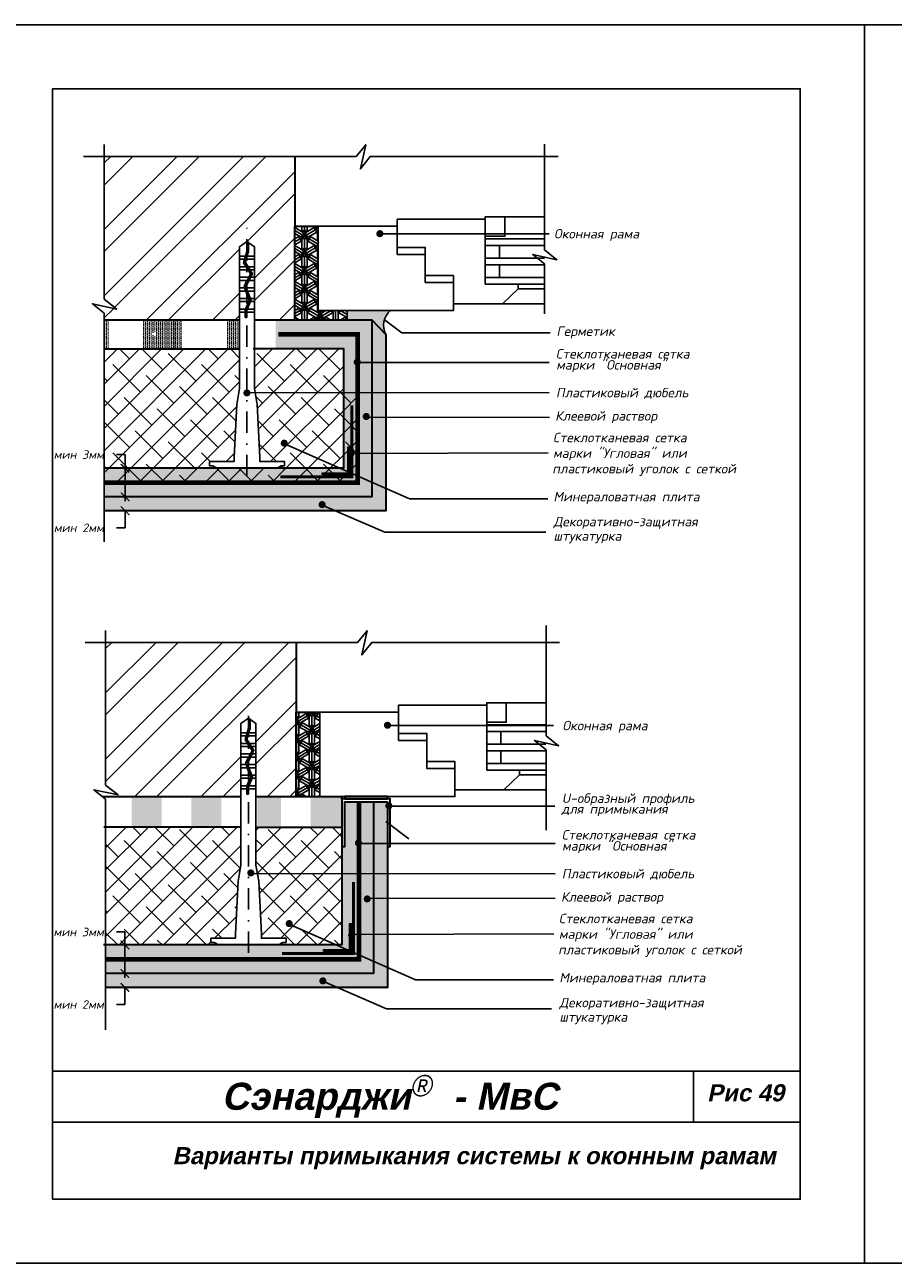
# Model space of a CAD drawing. Header units: inches. Extents: x 47 to 4151, y -1120 to 1902.
# Tile 39 of 93: x 1745 to 1949, y 275 to 565. Entities that reach past the tile are written whole.
import ezdxf

# ---------------------------------------------------------------- set-up
doc = ezdxf.new("R2010")
doc.units = ezdxf.units.IN
doc.header["$LTSCALE"] = 10
doc.header["$MEASUREMENT"] = 0
doc.linetypes.add('DASHDOT', pattern=[1, 0.5, -0.25, 0, -0.25])
doc.linetypes.add('HIDDEN', pattern=[0.375, 0.25, -0.125])
doc.layers.add('dim', color=160, linetype='Continuous', lineweight=15)
doc.layers.add('Layer1', color=108, linetype='Continuous', lineweight=30)
for name, color, linetype in [('DUBEL', 142, 'Continuous'), ('hatch', 240, 'Continuous'), ('ndp', 242, 'Continuous'), ('ramka', 248, 'Continuous'), ('wind', 82, 'Continuous')]:
    doc.layers.add(name, color=color, linetype=linetype)
doc.layers.add('list', color=5, linetype='Continuous', plot=False)
doc.styles.add('ndp', font='ARIALBD.TTF', dxfattribs={"oblique": 12})
doc.styles.add('style2', font='romans.shx', dxfattribs={"oblique": 12})
doc.dimstyles.new('1', dxfattribs={"dimtxt": 2, "dimasz": 2, "dimexe": 1, "dimexo": 0.7, "dimgap": 2, "dimtad": 0, "dimtih": 1, "dimtoh": 1, "dimdec": 4, "dimzin": 0, "dimdsep": 46, "dimtxsty": 'style2', "dimblk": 'ARCHTICK', "dimcen": 1.5, "dimdle": 1, "dimadec": 0, "dimazin": 0, "dimtfac": 1, "dimtdec": 4, "dimtofl": 0, "dimtmove": 0, "dimatfit": 2, "dimldrblk": 'DOTSMALL', "dimfxl": 1, "dimtolj": 1, "dimtzin": 0, "dimarcsym": 0})
pattern_1 = [(45, (1474.359, 336.016), (-7.77663, 7.77663), []), (45, (1479.543, 336.016), (-7.77663, 7.77663), [])]
pattern_2 = [(45, (1474.359, 336.0162), (-2.59221, 2.59221), []), (135, (1474.359, 336.0162), (-7.776626, 2.59221), [9.16484, -5.4989])]

# ---------------------------------------------------------------- blocks, each defined once
blk = doc.blocks.new('_ArchTick')
at = {"layer": 'DUBEL', "color": 0, "const_width": 0.15}
blk.add_lwpolyline([(-0.5, -0.5), (0.5, 0.5)], dxfattribs=at)
blk = doc.blocks.new('*D214')
at = {"layer": 'Defpoints', "color": 0}
for p in [(1768.83, 460.76), (1769.94, 460.76), (1770.49, 454.07)]:
    blk.add_point(p, dxfattribs=at)
at = {"layer": 'dim', "color": 0, "lineweight": -2}
for p, q in [((1766.83, 463.96), (1768.83, 463.96)), ((1768.83, 463.96), (1768.83, 460.76)), ((1768.83, 453.07), (1768.83, 461.76)), ((1769.24, 460.76), (1767.83, 460.76)), ((1769.79, 454.07), (1767.83, 454.07))]:
    blk.add_line(p, q, dxfattribs=at)
at = {"layer": 'dim', "color": 0, "lineweight": -2, "xscale": 2, "yscale": 2, "zscale": 2}
for p, rotation in [((1768.83, 460.76), 90), ((1768.83, 454.07), 270)]:
    blk.add_blockref('_ArchTick', p, dxfattribs=dict(at, rotation=rotation))
at = {"layer": 'dim', "color": 0, "insert": (1758.01, 463.96), "char_height": 2, "attachment_point": 5, "style": 'style2'}
blk.add_mtext('\\A1;{\\fRomanS|b0|i0|c204|p2;мин 3мм}', dxfattribs=at)
blk = doc.blocks.new('_DotSmall')
at = {"layer": 'DUBEL', "color": 0, "const_width": 0.5}
blk.add_lwpolyline([(-0.0625, 0, 1), (0.0625, 0, 1)], format="xyb", close=True, dxfattribs=at)
blk = doc.blocks.new('*D215')
at = {"layer": 'Defpoints', "color": 0}
for p in [(1770.49, 454.07), (1768.83, 450.81), (1770.6, 450.81)]:
    blk.add_point(p, dxfattribs=at)
at = {"layer": 'dim', "color": 0, "lineweight": -2}
for p, q in [((1768.83, 454.07), (1768.83, 456.07)), ((1769.79, 454.07), (1767.83, 454.07)), ((1769.9, 450.81), (1767.83, 450.81)), ((1768.83, 450.81), (1768.83, 446.81)), ((1768.83, 446.81), (1766.83, 446.81))]:
    blk.add_line(p, q, dxfattribs=at)
at = {"layer": 'dim', "color": 0, "lineweight": -2, "xscale": 2, "yscale": 2, "zscale": 2}
for p, rotation in [((1768.83, 454.07), 270), ((1768.83, 450.81), 90)]:
    blk.add_blockref('_ArchTick', p, dxfattribs=dict(at, rotation=rotation))
at = {"layer": 'dim', "color": 0, "insert": (1758.01, 446.81), "char_height": 2, "attachment_point": 5, "style": 'style2'}
blk.add_mtext('\\A1;{\\fRomanS|b0|i0|c204|p2;мин 2мм}', dxfattribs=at)
blk = doc.blocks.new('*D216')
at = {"layer": 'Defpoints', "color": 0}
for p in [(1768.79, 349.15), (1769.89, 349.15), (1770.44, 342.45)]:
    blk.add_point(p, dxfattribs=at)
at = {"layer": 'dim', "color": 0, "lineweight": -2}
for p, q in [((1766.79, 352.17), (1768.79, 352.17)), ((1768.79, 352.17), (1768.79, 349.15)), ((1769.19, 349.15), (1767.79, 349.15)), ((1768.79, 341.45), (1768.79, 350.15)), ((1769.74, 342.45), (1767.79, 342.45))]:
    blk.add_line(p, q, dxfattribs=at)
at = {"layer": 'dim', "color": 0, "lineweight": -2, "xscale": 2, "yscale": 2, "zscale": 2}
for p, rotation in [((1768.79, 349.15), 90), ((1768.79, 342.45), 270)]:
    blk.add_blockref('_ArchTick', p, dxfattribs=dict(at, rotation=rotation))
at = {"layer": 'dim', "color": 0, "insert": (1757.97, 352.17), "char_height": 2, "attachment_point": 5, "style": 'style2'}
blk.add_mtext('\\A1;{\\fRomanS|b0|i0|c204|p2;мин 3мм}', dxfattribs=at)
blk = doc.blocks.new('*D217')
at = {"layer": 'Defpoints', "color": 0}
for p in [(1770.44, 342.45), (1768.79, 339.19), (1770.55, 339.19)]:
    blk.add_point(p, dxfattribs=at)
at = {"layer": 'dim', "color": 0, "lineweight": -2}
for p, q in [((1769.74, 342.45), (1767.79, 342.45)), ((1768.79, 342.45), (1768.79, 344.45)), ((1769.85, 339.19), (1767.79, 339.19)), ((1768.79, 339.19), (1768.79, 335.19)), ((1768.79, 335.19), (1766.79, 335.19))]:
    blk.add_line(p, q, dxfattribs=at)
at = {"layer": 'dim', "color": 0, "lineweight": -2, "xscale": 2, "yscale": 2, "zscale": 2}
for p, rotation in [((1768.79, 342.45), 270), ((1768.79, 339.19), 90)]:
    blk.add_blockref('_ArchTick', p, dxfattribs=dict(at, rotation=rotation))
at = {"layer": 'dim', "color": 0, "insert": (1757.97, 335.19), "char_height": 2, "attachment_point": 5, "style": 'style2'}
blk.add_mtext('\\A1;{\\fRomanS|b0|i0|c204|p2;мин 2мм}', dxfattribs=at)

msp = doc.modelspace()

# ---------------------------------------------------------------- hatches: boundary and pattern name
at = {"layer": 'hatch'}
h = msp.add_hatch(dxfattribs=at)
h.set_pattern_fill('ANSI32', color=256, scale=29.327494, style=0)
h.set_pattern_definition(pattern_1)
h.paths.add_polyline_path([(1795.598519, 495.498406), (1795.598519, 497.2973), (1795.598519, 498.032571), (1795.598519, 499.776335), (1795.598519, 500.511605), (1795.598519, 502.25537), (1795.598519, 502.99064), (1795.598519, 504.734404), (1795.598519, 505.469674), (1795.598519, 507.213439), (1795.598519, 507.948709), (1795.598519, 509.692473), (1795.598519, 510.427744), (1795.598519, 512.623252), (1797.356292, 513.890222), (1797.729418, 513.62128), (1799.114065, 512.623252), (1799.114065, 510.427744), (1799.114065, 507.948709), (1799.114065, 507.213439), (1799.114065, 505.469674), (1799.114065, 504.734404), (1799.114065, 502.25537), (1799.114065, 500.511605), (1799.114065, 498.032571), (1799.114065, 497.2973), (1799.114065, 495.498406), (1808.518285, 495.498406), (1808.518285, 517.435928), (1808.518285, 533.792236), (1763.918927, 533.792236), (1763.918927, 500.368662), (1766.857915, 498.052391), (1761.195395, 499.290538), (1763.918927, 497.052351), (1763.918927, 495.498406)])
h = msp.add_hatch(dxfattribs=at)
h.set_pattern_fill('ESCHER', color=256, scale=3.5, angle=-90, style=0)
h.set_pattern_definition([(330, (2236.3823, 1495.7876), (-9e-10, 4.2), [3.85, -0.35]), (90, (2236.3823, 1495.7876), (-3.637307, -2.1), [3.85, -0.35]), (210, (2236.3823, 1495.7876), (-9e-10, -4.2), [3.85, -0.35]), (330, (2236.3823, 1495.4376), (-9e-10, 4.2), [0.7, -3.5]), (210, (2236.3823, 1495.4376), (-9e-10, -4.2), [0.7, -3.5]), (330, (2236.6854, 1495.9626), (-9e-10, 4.2), [0.7, -3.5]), (90, (2236.6854, 1495.9626), (-3.637307, -2.1), [0.7, -3.5]), (210, (2236.0792, 1495.9626), (-9e-10, -4.2), [0.7, -3.5]), (90, (2236.0792, 1495.9626), (-3.637307, -2.1), [0.7, -3.5]), (330, (2236.3823, 1497.1876), (-9e-10, 4.2), [0.7, -3.5]), (210, (2236.3823, 1497.1876), (-9e-10, -4.2), [0.7, -3.5]), (330, (2235.17, 1495.0876), (-9e-10, 4.2), [0.7, -3.5]), (90, (2235.17, 1495.0876), (-3.637307, -2.1), [0.7, -3.5]), (210, (2237.5948, 1495.0876), (-9e-10, -4.2), [0.7, -3.5]), (90, (2237.5948, 1495.0876), (-3.637307, -2.1), [0.7, -3.5]), (270, (2236.9886, 1495.0876), (3.637307, 2.1), [2.45, -1.75]), (270, (2235.776, 1495.0876), (3.637307, 2.1), [2.45, -1.75]), (30, (2237.2917, 1495.6126), (9e-10, 4.2), [2.45, -1.75]), (30, (2236.6854, 1496.6626), (9e-10, 4.2), [2.45, -1.75]), (150, (2236.0792, 1496.6626), (-3.637307, -2.1), [2.45, -1.75]), (150, (2235.473, 1495.6126), (-3.637307, -2.1), [2.45, -1.75])])
h.paths.add_polyline_path([(1820.798536, 495.498406), (1820.798536, 497.681119), (1814.053168, 497.681119), (1814.053168, 517.435928), (1808.518285, 517.435928), (1808.518285, 495.498406)])
msp.add_hatch(color=256, dxfattribs=at).paths.add_polyline_path([(1829.867298, 492.071089, -0.35513336), (1830.932947, 497.681119), (1820.798536, 497.681119), (1820.798536, 495.498406), (1826.606751, 495.498406)])
h = msp.add_hatch(dxfattribs=at)
h.set_pattern_fill('DOTS', color=256, scale=7, angle=-90, style=0)
h.set_pattern_definition([(270, (2236.38234, 1495.7876), (0.4375, -0.21875), [0, -0.4375])])
h.paths.add_polyline_path([(1826.606751, 454.065548), (1826.606751, 495.498406), (1804.042935, 495.498406), (1804.042935, 488.800208), (1819.908553, 488.800208), (1819.908553, 460.763746), (1797.478579, 460.763746), (1763.918927, 460.763746), (1763.918927, 454.065548)])
h.paths.add_polyline_path([(1814.995092, 459.224522), (1814.995092, 459.609328), (1821.062972, 459.609328), (1821.062972, 465.677208), (1821.447778, 465.677208), (1821.447778, 459.224522)], flags=16)
h = msp.add_hatch(dxfattribs=at)
h.set_pattern_fill('AR-CONC', color=256, scale=0.293275, angle=-90, style=0)
h.set_pattern_definition([(320, (2236.3823, 1495.7876), (-0.1840363, -2.1035444), [0.2199562, -2.4195183]), (265, (2236.3823, 1495.7876), (2.205991, 0.406923), [0.175965, -1.9356146]), (10.4514, (2236.367, 1495.6123), (2.0219534, -1.696623), [0.186934, -2.056274]), (316.1842, (2236.969, 1495.7876), (-0.485426, -3.1299506), [0.329934, -3.629277]), (6.6356, (2236.9284, 1495.5268), (2.856844, -2.7411315), [0.280401, -3.084411]), (261.1842, (2236.969, 1495.7876), (2.856846, -2.741129), [0.263947, -2.903422]), (291, (2236.8223, 1495.4943), (-1.1807803, -1.7505788), [0.2199562, -2.4195183]), (236, (2236.8223, 1495.4943), (2.1266834, -0.713583), [0.175965, -1.9356146]), (341.4514, (2236.7239, 1495.3485), (0.945901, -2.4641624), [0.186934, -2.056274]), (307.5, (2236.38234, 1495.7876), (0.97629425, -0.0356618), [0, -1.9121526, 0, -1.9649421, 0, -1.9429465]), (277.5, (2236.3823, 1495.7876), (1.1567107, -0.771517), [0, -1.1203103, 0, -1.8681614, 0, -0.7405192]), (237.5, (2236.38234, 1496.4416), (-0.0661478, -1.56556743), [0, -0.7331874, 0, -2.2875445, 0, -3.0353956]), (227.5, (2236.3823, 1496.7349), (0.2935828, -1.7103389), [0, -0.9531436, 0, -1.5191642, 0, -2.1555708])])
h.paths.add_polyline_path([(1829.867298, 492.071089), (1826.606751, 495.498406), (1826.606751, 454.065548), (1763.918927, 454.065548), (1763.918927, 450.805001), (1829.867298, 450.805001)])
at = {"layer": 'hatch', "lineweight": -2}
h = msp.add_hatch(dxfattribs=at)
h.set_pattern_fill('DOTS', color=1, scale=7, angle=90, style=0)
h.set_pattern_definition([(90, (1474.35906, 336.0162), (-0.4375, 0.21875), [0, -0.4375])])
h.paths.add_polyline_path([(1795.598519, 488.691805), (1795.598519, 495.498406), (1792.594964, 495.498406), (1792.594964, 488.691805)])
h.paths.add_polyline_path([(1782.188407, 488.691805), (1782.188407, 495.498406), (1773.016528, 495.498406), (1773.016528, 488.691805), (1775.828373, 488.691805), (1775.828373, 491.889474, -0.119468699), (1775.638304, 491.843402, -1), (1775.638304, 492.6736, -0.7865617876), (1775.828373, 491.889474), (1775.828373, 488.691805)])
h.paths.add_polyline_path([(1765.097002, 488.691805), (1765.097002, 495.498406), (1763.918927, 495.498406), (1763.918927, 488.691805)])
at = {"layer": 'hatch'}
h = msp.add_hatch(dxfattribs=at)
h.set_pattern_fill('ANSI38', color=1, scale=29.327494, style=0)
h.set_pattern_definition(pattern_2)
h.paths.add_polyline_path([(1795.598519, 488.691805), (1763.918927, 488.691805), (1763.918927, 457.414647), (1823.257652, 457.414647), (1823.257652, 478.483299), (1819.908553, 478.485479), (1819.908553, 460.763746), (1797.478579, 460.763746), (1790.331597, 460.763746), (1789.348211, 461.357937), (1788.554055, 461.357937), (1788.554055, 462.321218), (1794.318155, 462.321218), (1794.318155, 463.393228), (1794.961068, 475.713271), (1795.598519, 479.452403)])
h = msp.add_hatch(dxfattribs=at)
h.set_pattern_fill('ANSI38', color=1, scale=29.327494, style=0)
h.set_pattern_definition(pattern_2)
h.paths.add_polyline_path([(1819.908553, 488.800208), (1799.114065, 488.800208), (1799.114065, 479.452403), (1799.276617, 478.498908), (1819.908553, 478.485479)])
h.paths.add_polyline_path([(1819.908553, 478.485479), (1799.276617, 478.498908), (1799.751516, 475.713271), (1800.394429, 463.393228), (1800.394429, 462.321218), (1806.158529, 462.321218), (1806.158529, 461.357937), (1805.364372, 461.357937), (1804.380987, 460.763746), (1819.135188, 460.763746), (1806.387733, 466.355845, -0.219409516), (1806.072087, 466.210328, -1), (1806.072087, 467.040525, -0.6401380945), (1806.387733, 466.355845), (1819.135188, 460.763746), (1819.908553, 460.763746)])
h = msp.add_hatch(dxfattribs=at)
h.set_pattern_fill('ANSI32', color=256, scale=29.327494, style=0)
h.set_pattern_definition(pattern_1)
h.paths.add_polyline_path([(1795.94175, 383.880585), (1795.94175, 385.67948), (1795.94175, 386.41475), (1795.94175, 388.158514), (1795.94175, 388.893784), (1795.94175, 390.637549), (1795.94175, 391.372819), (1795.94175, 393.116583), (1795.94175, 393.851854), (1795.94175, 395.595618), (1795.94175, 396.330888), (1795.94175, 398.074652), (1795.94175, 398.809923), (1795.94175, 401.005431), (1797.699523, 402.272401), (1798.072649, 402.003459), (1799.457296, 401.005431), (1799.457296, 398.809923), (1799.457296, 396.330888), (1799.457296, 395.595618), (1799.457296, 393.851854), (1799.457296, 393.116583), (1799.457296, 390.637549), (1799.457296, 388.893784), (1799.457296, 386.41475), (1799.457296, 385.67948), (1799.457296, 383.880585), (1808.861516, 383.880585), (1808.861516, 403.635394), (1808.861516, 419.991702), (1764.262158, 419.991702), (1764.262158, 386.568128), (1767.201146, 384.251857), (1761.538626, 385.490004), (1763.497043, 383.880585)])
h = msp.add_hatch(dxfattribs=at)
h.set_pattern_fill('ESCHER', color=256, scale=3.5, angle=-90, style=0)
h.set_pattern_definition([(330, (2350.8712, 1381.987), (-9e-10, 4.2), [3.85, -0.35]), (90, (2350.8712, 1381.987), (-3.637307, -2.1), [3.85, -0.35]), (210, (2350.8712, 1381.987), (-9e-10, -4.2), [3.85, -0.35]), (330, (2350.8712, 1381.637), (-9e-10, 4.2), [0.7, -3.5]), (210, (2350.8712, 1381.637), (-9e-10, -4.2), [0.7, -3.5]), (330, (2351.1743, 1382.162), (-9e-10, 4.2), [0.7, -3.5]), (90, (2351.1743, 1382.162), (-3.637307, -2.1), [0.7, -3.5]), (210, (2350.568, 1382.162), (-9e-10, -4.2), [0.7, -3.5]), (90, (2350.568, 1382.162), (-3.637307, -2.1), [0.7, -3.5]), (330, (2350.8712, 1383.387), (-9e-10, 4.2), [0.7, -3.5]), (210, (2350.8712, 1383.387), (-9e-10, -4.2), [0.7, -3.5]), (330, (2349.6588, 1381.287), (-9e-10, 4.2), [0.7, -3.5]), (90, (2349.6588, 1381.287), (-3.637307, -2.1), [0.7, -3.5]), (210, (2352.0836, 1381.287), (-9e-10, -4.2), [0.7, -3.5]), (90, (2352.0836, 1381.287), (-3.637307, -2.1), [0.7, -3.5]), (270, (2351.4774, 1381.287), (3.637307, 2.1), [2.45, -1.75]), (270, (2350.265, 1381.287), (3.637307, 2.1), [2.45, -1.75]), (30, (2351.7805, 1381.812), (9e-10, 4.2), [2.45, -1.75]), (30, (2351.1743, 1382.862), (9e-10, 4.2), [2.45, -1.75]), (150, (2350.568, 1382.862), (-3.637307, -2.1), [2.45, -1.75]), (150, (2349.962, 1381.812), (-3.637307, -2.1), [2.45, -1.75])])
h.paths.add_polyline_path([(1814.396399, 403.635394), (1808.861516, 403.635394), (1808.861516, 383.880585), (1814.396399, 383.880585)])
h = msp.add_hatch(dxfattribs=at)
h.set_pattern_fill('DOTS', color=256, scale=7, angle=-90, style=0)
h.set_pattern_definition([(270, (2351.2062, 1381.8187), (0.4375, -0.21875), [0, -0.4375])])
h.paths.add_polyline_path([(1819.921834, 377.014013), (1819.921834, 383.161735), (1819.921834, 383.712211), (1812.293957, 383.712211), (1812.293957, 377.014013)])
h.paths.add_polyline_path([(1805.307068, 377.014013), (1805.307068, 383.712211), (1799.792291, 383.712211), (1799.792291, 377.014013)])
h.paths.add_polyline_path([(1791.33329, 377.014013), (1791.33329, 383.712211), (1784.346401, 383.712211), (1784.346401, 377.014013)])
h.paths.add_polyline_path([(1777.359512, 377.014013), (1777.359512, 383.712211), (1770.372622, 383.712211), (1770.372622, 377.014013)])
h = msp.add_hatch(dxfattribs=at)
h.set_pattern_fill('DOTS', color=256, scale=7, angle=-90, style=0)
h.set_pattern_definition([(270, (2350.8712, 1381.9871), (0.4375, -0.21875), [0, -0.4375])])
h.paths.add_polyline_path([(1823.600883, 345.796827), (1823.600883, 382.665164), (1820.251784, 382.665164), (1820.251784, 372.179867), (1819.586839, 372.179867), (1819.586839, 349.145926), (1797.82181, 349.145926), (1764.262158, 349.145926), (1764.262158, 345.796827)])
h.paths.add_polyline_path([(1815.338323, 347.606701), (1815.338323, 347.991507), (1821.406203, 347.991507), (1821.406203, 354.059387), (1821.791009, 354.059387), (1821.791009, 347.606701)], flags=17)
h.paths.add_polyline_path([(1826.949982, 342.447727), (1826.949982, 382.665164), (1823.600883, 382.665164), (1823.600883, 345.796827), (1764.262158, 345.796827), (1764.262158, 342.447727)])
h = msp.add_hatch(dxfattribs=at)
h.set_pattern_fill('AR-CONC', color=256, scale=0.293275, angle=-90, style=0)
h.set_pattern_definition([(320, (2350.9715, 1381.7154), (-0.1840363, -2.1035444), [0.2199562, -2.4195183]), (265, (2350.9715, 1381.7154), (2.205991, 0.406923), [0.175965, -1.9356146]), (10.4514, (2350.9562, 1381.5401), (2.0219534, -1.696623), [0.186934, -2.056274]), (316.1842, (2351.558, 1381.7154), (-0.485426, -3.1299506), [0.329934, -3.629277]), (6.6356, (2351.5176, 1381.4546), (2.8568436, -2.7411315), [0.280401, -3.084411]), (261.1842, (2351.558, 1381.7154), (2.856846, -2.741129), [0.2639474, -2.903422]), (291, (2351.4114, 1381.4221), (-1.1807803, -1.7505788), [0.2199562, -2.4195183]), (236, (2351.4114, 1381.4221), (2.1266834, -0.713583), [0.175965, -1.9356146]), (341.4514, (2351.313, 1381.2763), (0.945901, -2.4641624), [0.186934, -2.056274]), (307.5, (2350.9715, 1381.7154), (0.97629425, -0.0356618), [0, -1.9121526, 0, -1.9649421, 0, -1.9429465]), (277.5, (2350.9715, 1381.7154), (1.1567107, -0.771517), [0, -1.1203103, 0, -1.8681614, 0, -0.7405192]), (237.5, (2350.9715, 1382.3694), (-0.0661478, -1.56556743), [0, -0.7331874, 0, -2.2875445, 0, -3.0353956]), (227.5, (2350.9715, 1382.6627), (0.2935828, -1.7103389), [0, -0.9531436, 0, -1.5191642, 0, -2.1555708])])
h.paths.add_polyline_path([(1830.310839, 381.549241), (1830.310839, 382.393505), (1827.050293, 382.393505), (1827.050293, 342.176069), (1764.362468, 342.176069), (1764.362468, 338.915522), (1830.310839, 338.915522)])
h = msp.add_hatch(dxfattribs=at)
h.set_pattern_fill('ANSI38', color=1, scale=29.327494, style=0)
h.set_pattern_definition(pattern_2)
h.paths.add_polyline_path([(1795.94175, 367.834582), (1795.94175, 376.810469), (1764.262158, 376.810469), (1764.262158, 349.145926), (1790.674828, 349.145926), (1789.691442, 349.740116), (1788.897286, 349.740116), (1788.897286, 350.703397), (1794.661386, 350.703397), (1794.661386, 351.775408), (1795.304299, 364.095451)])
h.paths.add_polyline_path([(1751.646026, 353.679133), (1766.285267, 353.679133), (1766.285267, 350.660736), (1751.646026, 350.660736)], flags=9)
at = {"layer": 'hatch', "lineweight": -2}
h = msp.add_hatch(dxfattribs=at)
h.set_pattern_fill('ANSI38', color=1, scale=29.327494, style=0)
h.set_pattern_definition(pattern_2)
h.paths.add_polyline_path([(1819.586839, 349.145926), (1819.586839, 372.179867), (1819.586839, 376.741558), (1799.457296, 376.741558), (1799.457296, 367.834582), (1800.094747, 364.095451), (1800.73766, 351.775408), (1800.73766, 350.703397), (1806.50176, 350.703397), (1806.50176, 349.740116), (1805.707603, 349.740116), (1804.724218, 349.145926), (1807.237009, 349.145926), (1807.237009, 353.721224, -1), (1807.237009, 354.551421, -1), (1807.237009, 353.721224), (1807.237009, 349.145926)])
at = {"layer": 'Layer1'}
h = msp.add_hatch(color=256, dxfattribs=at)
h.paths.add_polyline_path([(1821.245382, 460.223128, -0.1280229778), (1821.447778, 460.170442), (1821.447778, 465.677208), (1821.062972, 465.677208), (1821.062972, 460.180901, -0.1142364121)])
h.paths.add_polyline_path([(1821.447778, 459.224522), (1821.447778, 459.348962), (1821.41284, 459.428207, -0.104186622), (1821.245382, 459.392931, -0.2745093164), (1820.880931, 459.609328), (1814.995092, 459.609328), (1814.995092, 459.224522)])
msp.add_hatch(color=256, dxfattribs=at).paths.add_polyline_path([(1815.338323, 347.606701), (1815.338323, 347.991507), (1821.406203, 347.991507), (1821.406203, 354.059387), (1821.791009, 354.059387), (1821.791009, 347.606701)])

# ---------------------------------------------------------------- linework, layer by layer
at = {"layer": 'DUBEL', "linetype": 'DASHDOT'}
for p, q in [((1797.356292, 458.921098), (1797.356292, 517.959517)), ((1797.699523, 347.303277), (1797.699523, 406.341696))]:
    msp.add_line(p, q, dxfattribs=at)
at = {"layer": 'DUBEL'}
for points in [[(1800.394429, 463.393228), (1800.394429, 462.321218), (1806.158529, 462.321218), (1806.158529, 461.357937), (1805.364372, 461.357937), (1804.380987, 460.763746), (1790.331597, 460.763746), (1789.348211, 461.357937), (1788.554055, 461.357937), (1788.554055, 462.321218), (1794.318155, 462.321218), (1794.318155, 463.393228), (1794.961068, 475.713271), (1795.598519, 479.452403), (1795.598519, 497.2973), (1796.964813, 497.2973), (1796.964813, 496.079685), (1797.337939, 496.079685), (1797.337939, 497.2973), (1796.964813, 497.2973), (1799.114065, 497.2973), (1799.114065, 498.032571), (1797.412624, 498.032571), (1797.337939, 497.865936), (1797.356292, 497.2973), (1796.964813, 497.2973), (1796.964813, 497.945729), (1797.003735, 498.032571), (1795.598519, 498.032571), (1795.598519, 497.2973), (1795.598519, 499.776335), (1797.785282, 499.776335), (1797.003735, 498.032571), (1797.896739, 500.025015), (1797.71834, 500.511605), (1795.598519, 500.511605), (1795.598519, 499.776335), (1795.598519, 502.25537), (1797.079021, 502.25537), (1797.71834, 500.511605), (1796.809448, 502.99064), (1795.598519, 502.99064), (1795.598519, 502.25537), (1795.598519, 504.734404), (1797.356292, 504.734404), (1796.69712, 503.297018), (1797.797499, 505.469674), (1795.598519, 505.469674), (1795.598519, 504.734404), (1795.598519, 507.213439), (1797.356292, 507.213439), (1797.612878, 507.213439), (1798.200444, 506.265273), (1797.797499, 505.469674), (1798.200444, 506.265273), (1797.15724, 507.948709), (1795.598519, 507.948709), (1795.598519, 507.213439), (1795.598519, 509.692473), (1796.812997, 509.692473), (1796.575228, 508.88791), (1797.15724, 507.948709), (1796.575228, 508.88791), (1796.812997, 509.692473), (1795.598519, 509.692473), (1795.598519, 510.427744), (1797.030288, 510.427744), (1796.812997, 509.692473), (1797.030288, 510.427744), (1795.598519, 510.427744), (1795.598519, 512.623252), (1797.356292, 513.890222), (1797.356292, 511.530876), (1797.030288, 510.427744), (1797.356292, 510.427744), (1797.729418, 511.476896), (1797.729418, 513.62128), (1797.356292, 513.890222), (1799.114065, 512.623252), (1799.114065, 510.427744), (1797.419367, 510.427744), (1797.202076, 509.692473), (1799.114065, 509.692473), (1797.356292, 509.692473), (1797.202076, 509.692473), (1796.980414, 508.942413), (1797.5962, 507.948709), (1799.114065, 507.948709), (1799.114065, 510.427744), (1799.114065, 507.213439), (1798.051838, 507.213439), (1797.5962, 507.948709), (1798.62801, 506.283662), (1798.215752, 505.469674), (1799.114065, 505.469674), (1799.114065, 507.213439), (1799.114065, 504.734404), (1797.843361, 504.734404), (1798.215752, 505.469674), (1797.103284, 503.27315), (1797.476434, 502.25537), (1799.114065, 502.25537), (1799.114065, 504.734404), (1799.114065, 502.99064), (1797.356292, 502.99064), (1797.206861, 502.99064), (1799.114065, 502.99064), (1799.114065, 500.511605), (1798.115753, 500.511605), (1797.476434, 502.25537), (1798.299316, 500.010931), (1798.194171, 499.776335), (1799.114065, 499.776335), (1798.194171, 499.776335), (1797.412624, 498.032571), (1799.114065, 498.032571), (1799.114065, 500.511605), (1799.114065, 497.2973), (1799.114065, 479.452403), (1799.751516, 475.713271), (1800.394429, 463.393228)], [(1800.73766, 351.775408), (1800.73766, 350.703397), (1806.50176, 350.703397), (1806.50176, 349.740116), (1805.707603, 349.740116), (1804.724218, 349.145926), (1790.674828, 349.145926), (1789.691442, 349.740116), (1788.897286, 349.740116), (1788.897286, 350.703397), (1794.661386, 350.703397), (1794.661386, 351.775408), (1795.304299, 364.095451), (1795.94175, 367.834582), (1795.94175, 385.67948), (1797.308044, 385.67948), (1797.308044, 384.461864), (1797.68117, 384.461864), (1797.68117, 385.67948), (1797.308044, 385.67948), (1799.457296, 385.67948), (1799.457296, 386.41475), (1797.755855, 386.41475), (1797.68117, 386.248115), (1797.699523, 385.67948), (1797.308044, 385.67948), (1797.308044, 386.327908), (1797.346966, 386.41475), (1795.94175, 386.41475), (1795.94175, 385.67948), (1795.94175, 388.158514), (1798.128513, 388.158514), (1797.346966, 386.41475), (1798.23997, 388.407194), (1798.061571, 388.893784), (1795.94175, 388.893784), (1795.94175, 388.158514), (1795.94175, 390.637549), (1797.422252, 390.637549), (1798.061571, 388.893784), (1797.152678, 391.372819), (1795.94175, 391.372819), (1795.94175, 390.637549), (1795.94175, 393.116583), (1797.699523, 393.116583), (1797.040351, 391.679197), (1798.14073, 393.851854), (1795.94175, 393.851854), (1795.94175, 393.116583), (1795.94175, 395.595618), (1797.699523, 395.595618), (1797.956109, 395.595618), (1798.543675, 394.647453), (1798.14073, 393.851854), (1798.543675, 394.647453), (1797.500471, 396.330888), (1795.94175, 396.330888), (1795.94175, 395.595618), (1795.94175, 398.074652), (1797.156228, 398.074652), (1796.918459, 397.270089), (1797.500471, 396.330888), (1796.918459, 397.270089), (1797.156228, 398.074652), (1795.94175, 398.074652), (1795.94175, 398.809923), (1797.373519, 398.809923), (1797.156228, 398.074652), (1797.373519, 398.809923), (1795.94175, 398.809923), (1795.94175, 401.005431), (1797.699523, 402.272401), (1797.699523, 399.913055), (1797.373519, 398.809923), (1797.699523, 398.809923), (1798.072649, 399.859075), (1798.072649, 402.003459), (1797.699523, 402.272401), (1799.457296, 401.005431), (1799.457296, 398.809923), (1797.762598, 398.809923), (1797.545307, 398.074652), (1799.457296, 398.074652), (1797.699523, 398.074652), (1797.545307, 398.074652), (1797.323645, 397.324592), (1797.939431, 396.330888), (1799.457296, 396.330888), (1799.457296, 398.809923), (1799.457296, 395.595618), (1798.395069, 395.595618), (1797.939431, 396.330888), (1798.971241, 394.665841), (1798.558983, 393.851854), (1799.457296, 393.851854), (1799.457296, 395.595618), (1799.457296, 393.116583), (1798.186592, 393.116583), (1798.558983, 393.851854), (1797.446515, 391.655329), (1797.819665, 390.637549), (1799.457296, 390.637549), (1799.457296, 393.116583), (1799.457296, 391.372819), (1797.699523, 391.372819), (1797.550092, 391.372819), (1799.457296, 391.372819), (1799.457296, 388.893784), (1798.458984, 388.893784), (1797.819665, 390.637549), (1798.642547, 388.39311), (1798.537402, 388.158514), (1799.457296, 388.158514), (1798.537402, 388.158514), (1797.755855, 386.41475), (1799.457296, 386.41475), (1799.457296, 388.893784), (1799.457296, 385.67948), (1799.457296, 367.834582), (1800.094747, 364.095451), (1800.73766, 351.775408)]]:
    msp.add_lwpolyline(points, close=True, dxfattribs=at)
at = {"layer": 'DUBEL', "linetype": 'HIDDEN', "const_width": 1.10693}
for points in [[(1804.655926, 492.149307), (1823.257652, 492.149307), (1823.257652, 457.414647), (1763.918927, 457.414647)], [(1823.600883, 382.665164), (1823.600883, 345.796827), (1764.262158, 345.796827)]]:
    msp.add_lwpolyline(points, dxfattribs=at)
at = {"layer": 'hatch'}
msp.add_line((1820.798536, 497.681119), (1820.798536, 495.498406), dxfattribs=at)
for points in [[(1870.162108, 533.792236), (1826.215196, 533.792236), (1823.898925, 530.853248), (1825.137073, 536.515768), (1822.898885, 533.792236), (1759.127566, 533.792236)], [(1763.918927, 536.56736), (1763.918927, 500.368662), (1766.857915, 498.052391), (1761.195395, 499.290538), (1763.918927, 497.052351), (1763.918927, 443.500595)], [(1866.966131, 536.633935), (1866.966131, 511.906136), (1869.905119, 509.589865), (1864.242599, 510.828013), (1866.966131, 508.589825), (1866.966131, 496.892248)], [(1867.358496, 423.903371), (1867.358496, 398.105602), (1870.297484, 395.789331), (1864.634964, 397.027479), (1867.358496, 394.789291), (1867.358496, 375.991988)], [(1870.505339, 419.991702), (1826.558427, 419.991702), (1824.242156, 417.052714), (1825.480304, 422.715234), (1823.242116, 419.991702), (1759.470797, 419.991702)], [(1764.262158, 422.766826), (1764.262158, 386.568128), (1767.201146, 384.251857), (1761.538626, 385.490004), (1764.262158, 383.251817), (1764.262158, 329.264972)]]:
    msp.add_lwpolyline(points, dxfattribs=at)
msp.add_arc((1833.851287, 494.220541), 4.526843, 130.14126807, 208.34785939, dxfattribs=at)
at = {"layer": 'Layer1'}
for p, q in [((1808.518285, 533.792236), (1808.518285, 517.435928)), ((1808.518285, 495.498406), (1808.518285, 517.435928)), ((1808.518285, 517.435928), (1814.053168, 517.435928)), ((1763.918927, 495.498406), (1795.598519, 495.498406)), ((1799.114065, 495.498406), (1826.606751, 495.498406)), ((1829.867298, 492.071089), (1826.606751, 495.498406)), ((1763.765725, 488.691805), (1795.737195, 488.691805)), ((1797.478579, 460.763746), (1763.918927, 460.763746)), ((1808.861516, 419.991702), (1808.861516, 403.635394)), ((1808.861516, 383.880585), (1808.861516, 403.635394)), ((1808.861516, 403.635394), (1814.396399, 403.635394)), ((1763.497043, 383.880585), (1795.94175, 383.880585)), ((1799.457296, 383.880585), (1819.586839, 383.880585)), ((1819.586839, 383.330109), (1819.586839, 383.880585)), ((1763.817409, 376.810469), (1796.108179, 376.810469)), ((1799.487831, 376.741558), (1819.617375, 376.741558)), ((1797.82181, 349.145926), (1763.81052, 349.145926))]:
    msp.add_line(p, q, dxfattribs=at)
for points in [[(1826.606751, 495.498406), (1826.606751, 454.065548), (1763.918927, 454.065548)], [(1829.867298, 492.071089), (1829.867298, 450.805001), (1763.918927, 450.805001)], [(1798.813846, 488.800208), (1819.908553, 488.800208), (1819.908553, 460.763746), (1797.478579, 460.763746)], [(1830.210529, 382.665164), (1830.210529, 372.179867), (1830.875474, 372.179867), (1830.875474, 383.330109), (1819.586839, 383.330109), (1819.586839, 372.179867), (1820.251784, 372.179867), (1820.251784, 382.665164), (1830.210529, 382.665164)], [(1826.949982, 382.665164), (1826.949982, 342.447727), (1764.262158, 342.447727)], [(1830.210529, 381.8209), (1830.210529, 339.187181), (1764.262158, 339.187181)], [(1819.586839, 372.179867), (1819.586839, 349.145926), (1797.82181, 349.145926)]]:
    msp.add_lwpolyline(points, dxfattribs=at)
at = {"layer": 'Layer1', "linetype": 'HIDDEN'}
for points in [[(1805.197309, 458.74904, 0.707696, 0.707696, 0), (1821.92326, 458.74904, 0.707696, 0.707696, 0), (1821.92326, 475.474991, 0.707696, 0.707696, 0)], [(1805.54054, 347.131219, 0.707696, 0.707696, 0), (1822.266491, 347.131219, 0.707696, 0.707696, 0), (1822.266491, 363.85717, 0.707696, 0.707696, 0)]]:
    msp.add_lwpolyline(points, format="xyseb", dxfattribs=at)
at = {"layer": 'Layer1'}
for points in [[(1814.995092, 459.224522), (1814.995092, 459.609328), (1821.062972, 459.609328), (1821.062972, 465.677208), (1821.447778, 465.677208), (1821.447778, 459.224522)], [(1830.210529, 383.330109), (1830.210529, 383.880585), (1820.251784, 383.880585), (1820.251784, 383.330109)], [(1815.338323, 347.606701), (1815.338323, 347.991507), (1821.406203, 347.991507), (1821.406203, 354.059387), (1821.791009, 354.059387), (1821.791009, 347.606701)]]:
    msp.add_lwpolyline(points, close=True, dxfattribs=at)
at = {"layer": 'list'}
for points in [[(1731.85376, 274.608368), (1941.85376, 274.608368), (1941.85376, 564.608368), (1731.85376, 564.608368)], [(1941.85376, 274.608368), (2151.85376, 274.608368), (2151.85376, 564.608368), (1941.85376, 564.608368)]]:
    msp.add_lwpolyline(points, close=True, dxfattribs=at)
at = {"layer": 'ndp'}
for p, q in [((1828.611845, 515.648749), (1868.11094, 515.659464)), ((1829.512982, 495.513374), (1833.617831, 492.461059)), ((1833.633915, 492.449611), (1868.29419, 492.460326)), ((1822.853905, 485.557818), (1868.114457, 485.511707)), ((1797.24936, 478.500227), (1868.091798, 478.454117)), ((1825.682381, 472.719055), (1868.14844, 472.672944)), ((1806.171678, 466.450625), (1835.242125, 453.697898)), ((1821.016517, 464.198403), (1867.815718, 464.353348)), ((1835.302961, 453.598182), (1867.755207, 453.598182)), ((1814.961069, 452.155344), (1829.613986, 445.786214)), ((1829.619249, 445.781868), (1867.284311, 445.781868)), ((1830.578412, 400.487361), (1869.071347, 400.498076)), ((1830.89839, 381.618176), (1869.391325, 381.628892)), ((1829.856213, 378.051614), (1835.238402, 374.011835)), ((1824.226172, 372.926942), (1869.486725, 372.880832)), ((1798.621628, 365.869352), (1869.464066, 365.823242)), ((1825.568624, 360.088179), (1869.520707, 360.042069)), ((1807.543945, 353.819749), (1836.614393, 341.067023)), ((1822.388785, 351.567527), (1869.187986, 351.722473)), ((1815.145374, 340.623055), (1829.980785, 334.170665)), ((1836.675228, 340.967307), (1869.127475, 340.967307)), ((1829.980785, 334.170665), (1868.656579, 334.170665))]:
    msp.add_line(p, q, dxfattribs=at)
at = {"layer": 'ndp', "const_width": 0.830198}
for points in [[(1828.456483, 516.104692, 1), (1828.456483, 515.274495, 1)], [(1823.169898, 486.023118, 1), (1823.169898, 485.19292, 1)], [(1797.345012, 478.811345, 1), (1797.345012, 477.981147, 1)], [(1825.274664, 473.302558, 1), (1825.274664, 472.472361, 1)], [(1806.072087, 467.040525, 1), (1806.072087, 466.210328, 1)], [(1821.689029, 464.638247, 1), (1821.689029, 463.808049, 1)], [(1814.936003, 452.665521, 1), (1814.936003, 451.835323, 1)], [(1830.243964, 400.99741, 1), (1830.243964, 400.167212, 1)], [(1830.563942, 382.128225, 1), (1830.563942, 381.298027, 1)], [(1823.447467, 373.428943, 1), (1823.447467, 372.598746, 1)], [(1798.258286, 366.416216, 1), (1798.258286, 365.586019, 1)], [(1825.508053, 360.321441, 1), (1825.508053, 359.491243, 1)], [(1807.237009, 354.551421, 1), (1807.237009, 353.721224, 1)], [(1821.858416, 351.858778, 1), (1821.858416, 351.02858, 1)], [(1815.120309, 341.133232, 1), (1815.120309, 340.303034, 1)]]:
    msp.add_lwpolyline(points, format="xyb", close=True, dxfattribs=at)
at = {"layer": 'ramka'}
for p, q in [((1926.85376, 319.608368), (1751.85376, 319.608368)), ((1901.85376, 319.608368), (1901.85376, 307.608368)), ((1926.85376, 307.608368), (1751.85376, 307.608368))]:
    msp.add_line(p, q, dxfattribs=at)
msp.add_lwpolyline([(1751.85376, 289.608368), (1926.85376, 289.608368), (1926.85376, 549.608368), (1751.85376, 549.608368)], close=True, dxfattribs=at)
at = {"layer": 'wind', "color": 240}
for p, q in [((1857.70609, 519.649129), (1866.966131, 519.649129)), ((1860.796928, 502.74223), (1866.966131, 502.74223)), ((1857.124847, 499.298819), (1866.966131, 499.298819)), ((1858.049321, 405.848595), (1867.309362, 405.848595)), ((1861.140158, 388.941696), (1867.309362, 388.941696)), ((1857.468078, 385.498285), (1867.309362, 385.498285))]:
    msp.add_line(p, q, dxfattribs=at)
at = {"layer": 'wind'}
for p, q in [((1853.125919, 512.923441), (1853.125919, 514.473456)), ((1853.125919, 514.473456), (1866.966131, 514.473456)), ((1866.966131, 512.923441), (1853.125919, 512.923441)), ((1853.125919, 508.401215), (1853.125919, 509.951231)), ((1853.125919, 509.951231), (1866.966131, 509.951231)), ((1866.966131, 508.401215), (1853.125919, 508.401215)), ((1866.966131, 505.429006), (1853.125919, 505.429006)), ((1853.125919, 505.429006), (1853.125919, 503.87899)), ((1853.125919, 503.87899), (1866.966131, 503.87899)), ((1853.46915, 399.122907), (1853.46915, 400.672922)), ((1853.46915, 400.672922), (1867.309362, 400.672922)), ((1867.309362, 399.122907), (1853.46915, 399.122907)), ((1853.46915, 394.600681), (1853.46915, 396.150697)), ((1853.46915, 396.150697), (1867.309362, 396.150697)), ((1867.309362, 394.600681), (1853.46915, 394.600681)), ((1867.309362, 391.628472), (1853.46915, 391.628472)), ((1853.46915, 391.628472), (1853.46915, 390.078456)), ((1853.46915, 390.078456), (1867.309362, 390.078456))]:
    msp.add_line(p, q, dxfattribs=at)
for points in [[(1853.125919, 515.068958), (1857.70609, 515.068958), (1857.70609, 519.649129), (1853.125919, 519.649129)], [(1832.511556, 519.053628), (1832.511556, 512.468691), (1839.096492, 512.468691), (1839.096492, 505.883755), (1845.681428, 505.883755), (1845.681428, 499.298819), (1857.124847, 499.298819), (1860.796928, 502.74223), (1860.796928, 503.87899), (1853.125919, 503.87899), (1853.125919, 519.053628)], [(1856.423053, 509.951231), (1853.125919, 509.951231), (1853.125919, 512.923441), (1856.423053, 512.923441)], [(1856.423053, 508.401215), (1853.125919, 508.401215), (1853.125919, 505.429006), (1856.423053, 505.429006)], [(1832.854787, 405.253094), (1832.854787, 398.668157), (1839.439723, 398.668157), (1839.439723, 392.083221), (1846.024659, 392.083221), (1846.024659, 385.498285), (1857.468078, 385.498285), (1861.140158, 388.941696), (1861.140158, 390.078456), (1853.46915, 390.078456), (1853.46915, 405.253094)], [(1853.46915, 401.268424), (1858.049321, 401.268424), (1858.049321, 405.848595), (1853.46915, 405.848595)], [(1856.766284, 396.150697), (1853.46915, 396.150697), (1853.46915, 399.122907), (1856.766284, 399.122907)], [(1856.766284, 394.600681), (1853.46915, 394.600681), (1853.46915, 391.628472), (1856.766284, 391.628472)]]:
    msp.add_lwpolyline(points, close=True, dxfattribs=at)
for points in [[(1832.511556, 517.435928), (1814.053168, 517.435928), (1814.053168, 497.681119), (1845.681428, 497.681119), (1845.681428, 504.266055), (1839.096492, 504.266055), (1839.096492, 510.850992), (1832.511556, 510.850992), (1832.511556, 517.435928)], [(1832.854787, 403.635394), (1814.396399, 403.635394), (1814.396399, 383.880585), (1846.024659, 383.880585), (1846.024659, 390.465521), (1839.439723, 390.465521), (1839.439723, 397.050458), (1832.854787, 397.050458), (1832.854787, 403.635394)]]:
    msp.add_lwpolyline(points, dxfattribs=at)

# ---------------------------------------------------------------- texts
at = {"layer": 'ndp', "oblique": 12}
for s, height, style, p in [('Оконная рама', 2.21386006, 'style2', (1869.219682, 514.563436)), ('Герметик', 2.2138601, 'style2', (1869.784706, 491.751593)), ('Стеклотканевая сетка', 2.21386006, 'style2', (1869.642676, 486.454504)), ('марки "Основная"', 2.21386006, 'style2', (1869.719894, 483.864495)), ('Пластиковый дюбель', 2.21386006, 'style2', (1869.669813, 477.360473)), ('Клеевой раствор', 2.21386006, 'style2', (1869.479339, 471.918317)), ('Стеклотканевая сетка', 2.21386006, 'style2', (1868.98025, 466.85182)), ('марки "Угловая" или', 2.21386006, 'style2', (1868.98025, 463.201195)), ('пластиковый уголок с сеткой', 2.21386006, 'style2', (1868.813882, 459.550569)), ('Минераловатная плита', 2.21386006, 'style2', (1869.082616, 453.005502)), ('Декоративно-защитная', 2.21386006, 'style2', (1869.109551, 447.164277)), ('штукатурка', 2.2138601, 'style2', (1869.109551, 443.800665)), ('Оконная рама', 2.21386006, 'style2', (1871.186249, 399.402049)), ('U-образный профиль ', 2.21386006, 'style2', (1871.038712, 382.395013)), ('для примыкания', 2.21386006, 'style2', (1870.965485, 379.885577)), ('Стеклотканевая сетка', 2.21386006, 'style2', (1871.014944, 373.823629)), ('марки "Основная"', 2.21386006, 'style2', (1871.092161, 371.23362)), ('Пластиковый дюбель', 2.21386006, 'style2', (1871.042081, 364.729598)), ('Клеевой раствор', 2.21386006, 'style2', (1870.851606, 359.287441)), ('Стеклотканевая сетка', 2.21386006, 'style2', (1870.352518, 354.220945)), ('марки "Угловая" или', 2.21386006, 'style2', (1870.352518, 350.570319)), ('пластиковый уголок с сеткой', 2.21386006, 'style2', (1870.18615, 346.919693)), ('Минераловатная плита', 2.21386006, 'style2', (1870.454884, 340.374626)), ('Декоративно-защитная', 2.21386006, 'style2', (1870.481818, 334.533402)), ('штукатурка', 2.2138601, 'style2', (1870.481818, 331.16979)), ('Сэнарджи    - МвС', 6.33260053, 'ndp', (1791.430429, 310.532706)), ('Рис 49', 4, 'ndp', (1905.05714, 312.510419)), ('Варианты примыкания системы к оконным рамам', 4, 'ndp', (1779.924061, 297.794346))]:
    msp.add_text(s, height=height, dxfattribs=dict(at, style=style)).set_placement(p)
at = {"layer": 'ndp', "insert": (1835.493232, 318.67179), "char_height": 5, "attachment_point": 1, "style": 'style2'}
msp.add_mtext('{\\fCentury Gothic|b0|i0|c204|p32;®}', dxfattribs=at)

# ---------------------------------------------------------------- dimensions: what is measured, and where the dimension line sits
at = {"layer": 'dim'}
for base, p1, p2, picture, middle in [((1768.832273, 460.763746), (1770.48554, 454.065548), (1769.935049, 460.763746), '*D214', (1765.206444, 463.96251)), ((1768.785267, 349.145926), (1770.438535, 342.447727), (1769.888044, 349.145926), '*D216', (1766.181786, 352.169934))]:
    dim = msp.add_linear_dim(base=base, p1=p1, p2=p2, angle=270, text='{\\fRomanS|b0|i0|c204|p2;мин 3мм}', dimstyle='1', override={"dimtmove": 1}, dxfattribs=at)
    dim.commit()
    dim.dimension.update_dxf_attribs({"geometry": picture, "text_midpoint": middle, "dimtype": 160})
for base, p1, p2, picture, middle in [((1768.832273, 450.805001), (1770.48554, 454.065548), (1770.595758, 450.805001), '*D215', (1758.012652, 446.805001)), ((1768.785267, 339.187181), (1770.438535, 342.447727), (1770.548753, 339.187181), '*D217', (1757.965647, 335.187181))]:
    dim = msp.add_linear_dim(base=base, p1=p1, p2=p2, angle=270, text='{\\fRomanS|b0|i0|c204|p2;мин 2мм}', dimstyle='1', dxfattribs=at)
    dim.commit()
    dim.dimension.update_dxf_attribs({"geometry": picture, "text_midpoint": middle})

doc.saveas('drawing.dxf')
